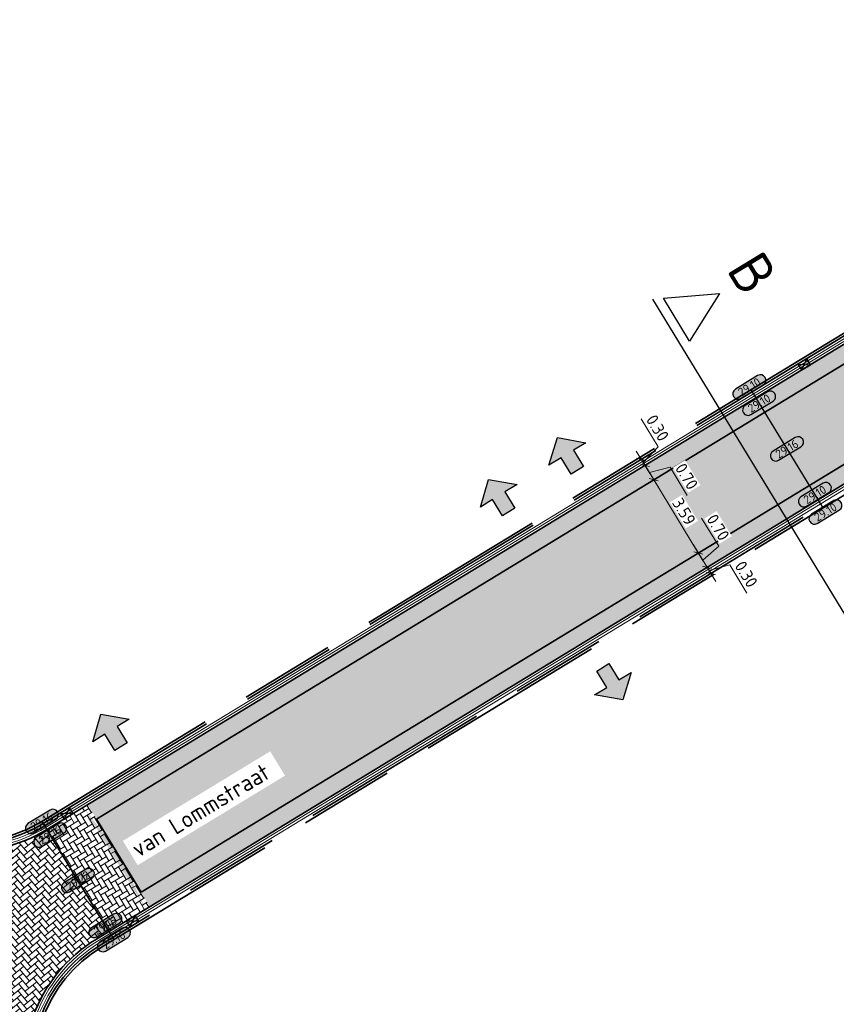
# Model space of a CAD drawing. Header units: metres. Extents: x 199937 to 201628, y 374508 to 375260.
# Tile 80 of 183: x 201194 to 201229, y 374877 to 374918. Entities that reach past the tile are written whole.
import ezdxf
from ezdxf.enums import TextEntityAlignment as Align

# ---------------------------------------------------------------- set-up
doc = ezdxf.new("R2010")
doc.units = ezdxf.units.M
doc.set_wipeout_variables(frame=1)
doc.linetypes.add('VH-OPSLUITBAND_100X200', pattern=[16, 8, -2, 4, -2])
doc.layers.add('000___INRIT-PIJL', color=252, linetype='Continuous')
doc.layers.add('000___OP_DWARSPROFIEL', color=3, linetype='Continuous')
for name, color, linetype, lineweight in [('N-WE-OG-HOOGTELIJN-G', 7, 'Continuous', 25), ('N-WE-RI-KOLK-S', 7, 'Continuous', 25), ('N-WE-VH-DWARSHELLING-S', 7, 'Continuous', 25), ('N-WE-VH-GOOT-G', 170, 'Continuous', 35), ('N-WE-VH-KANTOPSLUITING_OPSLUITBAND_100X200-G', 150, 'VH-OPSLUITBAND_100X200', 35), ('N-WE-VH-KANTVERHARDING_STREKLAAG-G', 60, 'Continuous', 18), ('N-WE-VH-VERHARDING_BETONSTRAATSTEEN-G', 252, 'Continuous', 35), ('X-XX-AL-HOOGTELABEL-S', 7, 'Continuous', 25), ('X-XX-AL-M-200', 7, 'Continuous', 18), ('X-XX-AL-T35', 50, 'Continuous', 35)]:
    doc.layers.add(name, color=color, linetype=linetype, lineweight=lineweight)
doc.layers.add('N-WE-VH-VERHARDING_BETONSTRAATSTEEN_HEIDE-A', color=7, linetype='Continuous', lineweight=0, true_color=0x986657)
doc.layers.add('N-WE-VH-VERHARDING_BETONSTRAATSTEEN_ROOD-A', color=7, linetype='Continuous', lineweight=0, true_color=0xa92c0a)
doc.styles.add('NLCS-ISO-ANNOTATIEF-T18', font='NLCS-ISO.ttf', dxfattribs={"height": 1.8})
doc.styles.add('NLCS-ISO-M200-T25', font='NLCS-ISO.ttf', dxfattribs={"height": 0.5})
doc.styles.add('NLCS-ISO-M200-T35', font='NLCS-ISO.ttf', dxfattribs={"height": 0.7})
doc.styles.get("Standard").update_dxf_attribs({"font": 'NLCS-ISO.ttf'})
doc.dimstyles.new('NLCS-M200-T25-SCHRAP_L2_H1', dxfattribs={"dimscale": 0.2, "dimtxt": 2.5, "dimasz": 1.4, "dimexe": 2, "dimexo": 2, "dimgap": 0.7, "dimtad": 1, "dimzin": 0, "dimdsep": 46, "dimtxsty": 'NLCS-ISO-M200-T25', "dimblk": 'OBLIQUE', "dimcen": 0, "dimdle": 2, "dimclrd": 256, "dimclre": 256, "dimclrt": 256, "dimadec": 1, "dimazin": 0, "dimtfac": 1, "dimtdec": 3, "dimtofl": 0, "dimtmove": 0, "dimatfit": 3, "dimldrblk": 'OBLIQUE', "dimfxl": 2, "dimfxlon": 1, "dimtfillclr": 256, "dimtolj": 1, "dimtzin": 0, "dimlwd": -1, "dimlwe": -1, "dimarcsym": 0})
pattern_1 = [(121.34211471, (0, 0), (-0.28858699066, 0.07012523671), [0.63, -0.21]), (31.34211471, (-0.35871, -0.21846), (-0.28858699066, 0.07012523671), [0.63, -0.21])]

# ---------------------------------------------------------------- blocks, each defined once
blk = doc.blocks.new('inrit')
h = blk.add_hatch(color=256)
h.dxf.hatch_style = 1
h.paths.add_polyline_path([(0.3, 1), (-0.3, 1), (-0.3, 1.8), (-0.9, 1.8), (0, 2.6), (0.9, 1.8), (0.3, 1.8)])
at = {"color": 3, "flags": 128}
blk.add_lwpolyline([(0.3, 1), (-0.3, 1), (-0.3, 1.8), (-0.9, 1.8), (0, 2.6), (0.9, 1.8), (0.3, 1.8), (0.3, 1)], dxfattribs=at)
blk = doc.blocks.new('*U193')
for p, q in [((-4.8, 0.4), (-3.75, 2.5)), ((-3.75, 2.5), (-2.7, 0.4)), ((10.456, 0.4), (11.506, 2.5)), ((11.506, 2.5), (12.556, 0.4)), ((12.756, 0), (-5, 0)), ((-2.7, 0.4), (-4.8, 0.4)), ((12.556, 0.4), (10.456, 0.4))]:
    blk.add_line(p, q)
for tag, p in [('A500', (-3.75, 3.25)), ('B500', (11.506, 3.25))]:
    blk.add_attdef(tag, text='', height=1.75, rotation=0).set_placement(p, align=Align.CENTER)
blk = doc.blocks.new('*U283')
h = blk.add_hatch(color=253)
h.dxf.hatch_style = 1
edge = h.paths.add_edge_path()
edge.add_line((2.73, 1.13), (-2.73, 1.13))
edge.add_arc((-2.73, 0), 1.13, 90, 270)
edge.add_line((-2.73, -1.13), (2.73, -1.13))
edge.add_arc((2.73, 0), 1.13, 270, 450)
blk.add_lwpolyline([(2.73, 1.13), (-2.73, 1.13, 1), (-2.73, -1.13), (2.73, -1.13, 1)], format="xyb", close=True)
at = {"style": 'NLCS-ISO-ANNOTATIEF-T18'}
blk.add_attdef('HGT', text='', height=1.8, dxfattribs=at).set_placement((0, 0), align=Align.MIDDLE_CENTER)
blk = doc.blocks.new('*U383')
blk.add_solid([(0, 0), (2.495, 0.25), (4.99, 0)])
blk = doc.blocks.new('N-SRI-KOLK_STRAAT_450X300-SO')
h = blk.add_hatch(color=256)
h.dxf.hatch_style = 1
h.paths.add_polyline_path([(0, 0.75), (-1.125, 1.5), (-1.125, 0)])
h.paths.add_polyline_path([(1.125, 0), (1.125, 1.5), (0, 0.75)])
for p, q in [((-1.125, 0), (1.125, 1.5)), ((1.125, 0), (-1.125, 1.5))]:
    blk.add_line(p, q)
at = {"flags": 128}
blk.add_lwpolyline([(-1.125, 0), (1.125, 0), (1.125, 1.5), (-1.125, 1.5)], close=True, dxfattribs=at)
blk = doc.blocks.new('_Oblique')
at = {"color": 0, "linetype": 'ByBlock', "lineweight": -2}
blk.add_line((-0.5, -0.5), (0.5, 0.5), dxfattribs=at)
blk = doc.blocks.new('*D694')
at = {"layer": 'Defpoints', "color": 0, "transparency": 16777216}
for p in [(201220.946, 374899.107), (201222.813, 374896.041), (201222.813, 374896.041)]:
    blk.add_point(p, dxfattribs=at)
at = {"layer": 'X-XX-AL-M-200', "transparency": 16777216}
for p, q in [((201220.738, 374899.449), (201223.021, 374895.7)), ((201220.946, 374899.107), (201221.287, 374899.315)), ((201222.813, 374896.041), (201223.155, 374896.249))]:
    blk.add_line(p, q, dxfattribs=at)
at = {"layer": 'X-XX-AL-M-200', "transparency": 16777216, "xscale": 0.28, "yscale": 0.28, "zscale": 0.28}
for p, rotation in [((201220.946, 374899.107), 121.3421147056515), ((201222.813, 374896.041), 301.3421147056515)]:
    blk.add_blockref('_Oblique', p, dxfattribs=dict(at, rotation=rotation))
at = {"layer": 'X-XX-AL-M-200', "transparency": 16777216, "insert": (201222.213, 374897.777), "char_height": 0.5, "attachment_point": 5, "rotation": 301.3421, "style": 'NLCS-ISO-M200-T25', "bg_fill": 3, "box_fill_scale": 1.1, "bg_fill_color": 256, "bg_fill_true_color": 13158600, "bg_fill_transparency": 0}
blk.add_mtext('\\A1;3.59', dxfattribs=at)
blk = doc.blocks.new('*D695')
at = {"layer": 'Defpoints', "color": 0, "transparency": 16777216}
for p in [(201220.582, 374899.705), (201220.582, 374899.705), (201220.946, 374899.107)]:
    blk.add_point(p, dxfattribs=at)
at = {"layer": 'X-XX-AL-M-200', "transparency": 16777216}
for p, q in [((201221.154, 374898.766), (201220.374, 374900.047)), ((201220.582, 374899.705), (201220.923, 374899.913)), ((201220.764, 374899.406), (201221.632, 374899.633)), ((201221.632, 374899.633), (201222.35, 374898.455)), ((201220.946, 374899.107), (201221.287, 374899.315))]:
    blk.add_line(p, q, dxfattribs=at)
at = {"layer": 'X-XX-AL-M-200', "transparency": 16777216, "xscale": 0.28, "yscale": 0.28, "zscale": 0.28}
for p, rotation in [((201220.582, 374899.705), 121.3421147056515), ((201220.946, 374899.107), 301.3421147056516)]:
    blk.add_blockref('_Oblique', p, dxfattribs=dict(at, rotation=rotation))
at = {"layer": 'X-XX-AL-M-200', "transparency": 16777216, "insert": (201222.324, 374899.247), "char_height": 0.5, "attachment_point": 5, "rotation": 301.3421, "style": 'NLCS-ISO-M200-T25', "bg_fill": 3, "box_fill_scale": 1.1, "bg_fill_color": 256, "bg_fill_true_color": 13158600, "bg_fill_transparency": 0}
blk.add_mtext('\\A1;0.70', dxfattribs=at)
blk = doc.blocks.new('*D696')
at = {"layer": 'Defpoints', "color": 0, "transparency": 16777216}
for p in [(201220.426, 374899.961), (201220.426, 374899.961), (201220.582, 374899.705)]:
    blk.add_point(p, dxfattribs=at)
at = {"layer": 'X-XX-AL-M-200', "transparency": 16777216}
for p, q in [((201221.134, 374900.484), (201220.416, 374901.662)), ((201220.504, 374899.833), (201221.134, 374900.484)), ((201220.79, 374899.364), (201220.218, 374900.303)), ((201220.426, 374899.961), (201220.084, 374899.753)), ((201220.582, 374899.705), (201220.923, 374899.913))]:
    blk.add_line(p, q, dxfattribs=at)
at = {"layer": 'X-XX-AL-M-200', "transparency": 16777216, "xscale": 0.28, "yscale": 0.28, "zscale": 0.28}
for p, rotation in [((201220.426, 374899.961), 121.3421147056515), ((201220.582, 374899.705), 301.3421147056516)]:
    blk.add_blockref('_Oblique', p, dxfattribs=dict(at, rotation=rotation))
at = {"layer": 'X-XX-AL-M-200', "transparency": 16777216, "insert": (201221.108, 374901.276), "char_height": 0.5, "attachment_point": 5, "rotation": 301.3421, "style": 'NLCS-ISO-M200-T25', "bg_fill": 3, "box_fill_scale": 1.1, "bg_fill_color": 256, "bg_fill_true_color": 13158600, "bg_fill_transparency": 0}
blk.add_mtext('\\A1;0.30', dxfattribs=at)
blk = doc.blocks.new('*D697')
at = {"layer": 'Defpoints', "color": 0, "transparency": 16777216}
for p in [(201222.813, 374896.041), (201223.158, 374895.431), (201223.177, 374895.443)]:
    blk.add_point(p, dxfattribs=at)
at = {"layer": 'X-XX-AL-M-200', "transparency": 16777216}
for p, q in [((201223.665, 374896.324), (201222.947, 374897.503)), ((201222.605, 374896.383), (201223.385, 374895.102)), ((201222.995, 374895.742), (201223.665, 374896.324)), ((201222.813, 374896.041), (201223.155, 374896.249)), ((201223.177, 374895.443), (201223.519, 374895.651))]:
    blk.add_line(p, q, dxfattribs=at)
at = {"layer": 'X-XX-AL-M-200', "transparency": 16777216, "xscale": 0.28, "yscale": 0.28, "zscale": 0.28, "rotation": 301.3421147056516}
blk.add_blockref('_Oblique', (201223.177, 374895.443), dxfattribs=at)
at = {"layer": 'X-XX-AL-M-200', "transparency": 16777216, "insert": (201223.639, 374897.116), "char_height": 0.5, "attachment_point": 5, "rotation": 301.3421, "style": 'NLCS-ISO-M200-T25', "bg_fill": 3, "box_fill_scale": 1.1, "bg_fill_color": 256, "bg_fill_true_color": 13158600, "bg_fill_transparency": 0}
blk.add_mtext('\\A1;0.70', dxfattribs=at)
at = {"layer": 'X-XX-AL-M-200', "transparency": 16777216, "xscale": 0.28, "yscale": 0.28, "zscale": 0.28, "rotation": 121.3421147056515}
blk.add_blockref('_Oblique', (201222.813, 374896.041), dxfattribs=at)
blk = doc.blocks.new('*D698')
at = {"layer": 'Defpoints', "color": 0, "transparency": 16777216}
for p in [(201223.158, 374895.431), (201223.333, 374895.187), (201223.333, 374895.187)]:
    blk.add_point(p, dxfattribs=at)
at = {"layer": 'X-XX-AL-M-200', "transparency": 16777216}
for p, q in [((201222.969, 374895.785), (201223.541, 374894.845)), ((201223.177, 374895.443), (201223.519, 374895.651)), ((201223.255, 374895.315), (201224.124, 374895.542)), ((201224.124, 374895.542), (201224.842, 374894.364)), ((201223.333, 374895.187), (201223.675, 374895.395))]:
    blk.add_line(p, q, dxfattribs=at)
at = {"layer": 'X-XX-AL-M-200', "transparency": 16777216, "xscale": 0.28, "yscale": 0.28, "zscale": 0.28}
for p, rotation in [((201223.177, 374895.443), 121.3421147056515), ((201223.333, 374895.187), 301.3421147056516)]:
    blk.add_blockref('_Oblique', p, dxfattribs=dict(at, rotation=rotation))
at = {"layer": 'X-XX-AL-M-200', "transparency": 16777216, "insert": (201224.816, 374895.156), "char_height": 0.5, "attachment_point": 5, "rotation": 301.3421, "style": 'NLCS-ISO-M200-T25', "bg_fill": 3, "box_fill_scale": 1.1, "bg_fill_color": 256, "bg_fill_true_color": 13158600, "bg_fill_transparency": 0}
blk.add_mtext('\\A1;0.30', dxfattribs=at)

msp = doc.modelspace()

# ---------------------------------------------------------------- hatches: boundary and pattern name
at = {"layer": 'N-WE-VH-VERHARDING_BETONSTRAATSTEEN_HEIDE-A', "true_color": 0x986657}
h = msp.add_hatch(dxfattribs=at)
h.set_pattern_fill('AVH-HEI_BSS_KEIFRMT_KEPER-SO', color=25, scale=2, angle=121.3421, pattern_type=2)
h.set_pattern_definition(pattern_1)
h.paths.add_polyline_path([(201250.412, 374917.053), (201250.048, 374917.651), (201197.278, 374885.513), (201197.642, 374884.915)])
h = msp.add_hatch(dxfattribs=at)
h.set_pattern_fill('AVH-HEI_BSS_KEIFRMT_KEPER-SO', color=25, scale=2, angle=121.3421, pattern_type=2)
h.set_pattern_definition(pattern_1)
h.paths.add_polyline_path([(201252.643, 374913.389), (201252.279, 374913.987), (201199.51, 374881.849), (201199.874, 374881.251)])
h = msp.add_hatch(dxfattribs=at)
h.set_pattern_fill('AVH-HEI_BSS_KEIFRMT_KEPER-SO', color=25, scale=2, angle=121.3421, pattern_type=2)
h.set_pattern_definition(pattern_1)
h.paths.add_polyline_path([(201197.278, 374885.513), (201195.57, 374884.473), (201198.166, 374880.211), (201199.874, 374881.251)])
at = {"layer": 'N-WE-VH-VERHARDING_BETONSTRAATSTEEN_ROOD-A'}
h = msp.add_hatch(dxfattribs=at)
h.set_pattern_fill('AVH-ROO_BSS_KEIFRMT_KEPER-SO', color=36, scale=2, angle=76.3421, pattern_type=2)
h.set_pattern_definition([(76.3421, (201197.6423, 374884.91515), (-0.1544758, 0.25364785), [0.63, -0.21]), (346.3421, (201197.23418, 374885.01433), (-0.1544758, 0.25364785), [0.63, -0.21])])
h.paths.add_polyline_path([(201252.279, 374913.987), (201250.412, 374917.053), (201197.642, 374884.915), (201199.51, 374881.849)])
h = msp.add_hatch(dxfattribs=at)
h.set_pattern_fill('AVH-ROO_BSS_KEIFRMT_KEPER-SO', color=36, scale=2, angle=219.6449, pattern_type=2)
h.set_pattern_definition([(219.64489023, (0, 0), (-0.02771708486, -0.29568862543), [0.63, -0.21]), (129.64489023, (0.26797, -0.3234), (-0.02771708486, -0.29568862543), [0.63, -0.21])])
edge = h.paths.add_edge_path()
edge.add_arc((201192.293, 374889.853), 6.3, 264.6449, 301.3421, ccw=False)
edge.add_line((201191.705, 374883.581), (201183.944, 374884.308))
edge.add_line((201183.944, 374884.308), (201183.476, 374879.32))
edge.add_arc((201182.888, 374873.048), 6.3, 18.4341, 84.6449, ccw=False)
edge.add_line((201188.865, 374875.04), (201190.229, 374870.948))
edge.add_line((201190.229, 374870.948), (201194.942, 374872.519))
edge.add_arc((201200.919, 374874.511), 6.3, 121.3421, 198.4341, ccw=False)
edge.add_line((201197.642, 374879.892), (201198.166, 374880.211))
edge.add_line((201198.166, 374880.211), (201195.57, 374884.473))

# ---------------------------------------------------------------- linework, layer by layer
at = {"layer": 'N-WE-OG-HOOGTELIJN-G'}
for points in [[(201225.014, 374902.873), (201228.025, 374897.928)], [(201195.362, 374884.814), (201198.374, 374879.869)]]:
    msp.add_lwpolyline(points, dxfattribs=at)
at = {"layer": 'N-WE-VH-GOOT-G'}
for points in [[(201248.217, 374926.909), (201238.298, 374942.967, 0.315862), (201236.926, 374943.556), (201231.354, 374942.389, -0.024947), (201230.398, 374942.239), (201177.066, 374936.534, 0.362331), (201171.453, 374930.734), (201168.875, 374895.853, 0.023553), (201168.631, 374891.541, 0.38985), (201174.343, 374885.208), (201191.705, 374883.581, 0.161504), (201195.57, 374884.473), (201251.756, 374918.691, 0.416065), (201252.186, 374920.484), (201248.743, 374926.059)], [(201279.465, 374903.527), (201276.406, 374908.52, 0.187747), (201272.767, 374911.286), (201259.38, 374915.116, 0.209416), (201254.37, 374914.44), (201197.642, 374879.892, 0.349666), (201194.942, 374872.519), (201203.57, 374846.633, 0.083007), (201211.338, 374831.978, 0.010485), (201222.584, 374817.898, 0.338453), (201230.046, 374816.204), (201252.584, 374826.528, 0.029649), (201263.077, 374832.109), (201301.465, 374855.546, 0.414691), (201303.554, 374864.215), (201279.988, 374902.675)]]:
    msp.add_lwpolyline(points, format="xyb", dxfattribs=at)
at = {"layer": 'N-WE-VH-KANTOPSLUITING_OPSLUITBAND_100X200-G'}
for points in [[(201251.931, 374920.327), (201238.043, 374942.809, 0.315862), (201236.988, 374943.262), (201231.415, 374942.096, -0.024947), (201230.43, 374941.94), (201177.098, 374936.236, 0.362331), (201171.752, 374930.712), (201169.174, 374895.826, 0.023578), (201168.931, 374891.538, 0.38985), (201174.371, 374885.507), (201191.733, 374883.88, 0.161504), (201195.414, 374884.729), (201251.6, 374918.947, 0.416065)], [(201251.846, 374920.274), (201237.958, 374942.756, 0.315862), (201237.008, 374943.164), (201231.436, 374941.998, -0.024947), (201230.441, 374941.841), (201177.109, 374936.137, 0.362331), (201171.852, 374930.705), (201169.274, 374895.817, 0.023586), (201169.031, 374891.537, 0.38985), (201174.38, 374885.607), (201191.742, 374883.979, 0.161504), (201195.362, 374884.814), (201251.548, 374919.033, 0.416065)]]:
    msp.add_lwpolyline(points, format="xyb", close=True, dxfattribs=at)
for points in [[(201259.694, 374914.715), (201259.298, 374914.828, 0.209416), (201254.526, 374914.184), (201197.798, 374879.635, 0.349666), (201195.226, 374872.614), (201203.855, 374846.728, 0.083007), (201211.576, 374832.16, 0.010485), (201222.814, 374818.09, 0.338453), (201229.922, 374816.477), (201252.459, 374826.801, 0.029649), (201262.92, 374832.365), (201301.309, 374855.802, 0.299157), (201304.124, 374861.761, 0.299157)], [(201304.047, 374861.573, -0.291117), (201301.257, 374855.887), (201262.868, 374832.451, -0.029649), (201252.417, 374826.892), (201229.88, 374816.568, -0.338453), (201222.891, 374818.154, -0.010485), (201211.655, 374832.221, -0.083007), (201203.95, 374846.759), (201195.321, 374872.645, -0.349666), (201197.85, 374879.55), (201254.578, 374914.099, -0.209416), (201259.27, 374914.732), (201259.474, 374914.673)]]:
    msp.add_lwpolyline(points, format="xyb", dxfattribs=at)
at = {"layer": 'N-WE-VH-KANTVERHARDING_STREKLAAG-G'}
for points in [[(201248.132, 374926.857), (201238.213, 374942.914, 0.315862), (201236.947, 374943.458), (201231.374, 374942.292, -0.024947), (201230.409, 374942.139), (201177.077, 374936.435, 0.362331), (201171.553, 374930.727), (201168.975, 374895.844, 0.023561), (201168.731, 374891.54, 0.38985), (201174.352, 374885.308), (201191.714, 374883.68, 0.161504), (201195.518, 374884.558), (201251.704, 374918.776, 0.416065), (201252.101, 374920.432), (201248.657, 374926.006)], [(201248.047, 374926.804), (201238.128, 374942.861, 0.315862), (201236.967, 374943.36), (201231.395, 374942.194, -0.024947), (201230.419, 374942.04), (201177.087, 374936.335, 0.362331), (201171.653, 374930.72), (201169.075, 374895.835, 0.023569), (201168.831, 374891.539, 0.38985), (201174.361, 374885.408), (201191.724, 374883.78, 0.161504), (201195.466, 374884.644), (201251.652, 374918.862, 0.416065), (201252.016, 374920.379), (201248.572, 374925.954)], [(201279.38, 374903.475), (201276.321, 374908.468, 0.187747), (201272.74, 374911.189), (201259.353, 374915.02, 0.209416), (201254.422, 374914.355), (201197.694, 374879.806, 0.349666), (201195.037, 374872.55), (201203.665, 374846.665, 0.083007), (201211.417, 374832.038, 0.010485), (201222.661, 374817.962, 0.338453), (201230.005, 374816.295), (201252.542, 374826.619, 0.029649), (201263.024, 374832.194), (201301.413, 374855.631, 0.414691), (201303.469, 374864.162), (201279.903, 374902.622)], [(201279.295, 374903.423), (201276.235, 374908.416, 0.187747), (201272.712, 374911.093), (201259.325, 374914.924, 0.209416), (201254.474, 374914.269), (201197.746, 374879.721, 0.349666), (201195.132, 374872.582), (201203.76, 374846.696, 0.083007), (201211.496, 374832.099, 0.010485), (201222.737, 374818.026, 0.338453), (201229.963, 374816.386), (201252.501, 374826.71, 0.029649), (201262.972, 374832.28), (201301.361, 374855.717, 0.414691), (201303.384, 374864.11), (201279.817, 374902.57)]]:
    msp.add_lwpolyline(points, format="xyb", dxfattribs=at)
at = {"layer": 'N-WE-VH-VERHARDING_BETONSTRAATSTEEN-G'}
for points in [[(201197.642, 374884.915), (201250.412, 374917.053)], [(201252.279, 374913.987), (201199.51, 374881.849)], [(201197.642, 374884.915), (201199.51, 374881.849)], [(201195.57, 374884.473), (201198.166, 374880.211)]]:
    msp.add_lwpolyline(points, dxfattribs=at)

# ---------------------------------------------------------------- block references
at = {"layer": '000___INRIT-PIJL'}
for p, rotation in [((201218.271, 374898.648, 29.128), 31.28791228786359), ((201215.411, 374896.907), 31.72195147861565), ((201218.294, 374892.111, 29.146), 211.532372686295), ((201199.2, 374887.091, 29.141), 31.76188403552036)]:
    msp.add_blockref('inrit', p, dxfattribs=dict(at, rotation=rotation))
at = {"layer": '000___OP_DWARSPROFIEL', "rotation": 301.3421147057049}
msp.add_blockref('*U193', (201223.507, 374902.393), dxfattribs=at).add_auto_attribs({'A500': 'B', 'B500': 'B'})
at = {"layer": 'N-WE-RI-KOLK-S', "xscale": 0.2, "yscale": 0.2, "zscale": 0.2}
for p, rotation in [((201227.159, 374904.062), 211.3421147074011), ((201196.324, 374885.283), 211.3421147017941), ((201199.232, 374880.509), 31.34211471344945)]:
    msp.add_blockref('N-SRI-KOLK_STRAAT_450X300-SO', p, dxfattribs=dict(at, rotation=rotation))
at = {"layer": 'N-WE-VH-DWARSHELLING-S', "rotation": 301.3421147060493}
msp.add_blockref('*U383', (201197.108, 374885.409), dxfattribs=at)
at = {"layer": 'X-XX-AL-HOOGTELABEL-S', "xscale": 0.2, "yscale": 0.2, "zscale": 0.2}
for p, rotation, values in [((201224.944, 374902.987), 31.34211470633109, {'HGT': '29.10'}), ((201225.356, 374902.31), 31.34211470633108, {'HGT': '29.10'}), ((201226.519, 374900.4), 31.34211470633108, {'HGT': '29.16'}), ((201227.686, 374898.485), 31.34211470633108, {'HGT': '29.10'}), ((201228.129, 374897.757), 31.34211470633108, {'HGT': '29.10'}), ((201195.362, 374884.814), 31.34211470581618, {'HGT': '29.16'}), ((201195.71, 374884.243), 31.34211470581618, {'HGT': '29.16'}), ((201196.868, 374882.342), 31.34211470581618, {'HGT': '29.22'}), ((201198.014, 374880.46), 31.34211470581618, {'HGT': '29.16'}), ((201198.374, 374879.869), 31.34211470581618, {'HGT': '29.16'})]:
    msp.add_blockref('*U283', p, dxfattribs=dict(at, rotation=rotation)).add_auto_attribs(values)

# ---------------------------------------------------------------- next in the draw order: dimensions: what is measured, and where the dimension line sits
at = {"layer": 'X-XX-AL-M-200'}
dim = msp.add_aligned_dim(p1=(201220.946, 374899.107), p2=(201222.813, 374896.041), distance=0, dimstyle='NLCS-M200-T25-SCHRAP_L2_H1', override={"dimtfill": 1}, dxfattribs=at)
dim.commit()
dim.dimension.update_dxf_attribs({"geometry": '*D694', "text_midpoint": (201222.213, 374897.777)})

# ---------------------------------------------------------------- next in the draw order: wipeouts: each hides what was drawn before it
msp.add_wipeout([(201199.368, 374882.983), (201205.528, 374886.729), (201204.91, 374887.746), (201198.749, 374884.001)]).dxf.layer = 'X-XX-AL-T35'

# ---------------------------------------------------------------- next in the draw order: texts
at = {"layer": 'X-XX-AL-T35', "style": 'NLCS-ISO-M200-T35'}
msp.add_text('van Lommstraat', height=0.7, rotation=31.3, dxfattribs=at).set_placement((201199.39, 374883.284))

# ---------------------------------------------------------------- next in the draw order: dimensions: what is measured, and where the dimension line sits
at = {"layer": 'X-XX-AL-M-200'}
dim = msp.add_linear_dim(base=(201220.582, 374899.705), p1=(201220.946, 374899.107), p2=(201220.582, 374899.705), angle=121.3421, dimstyle='NLCS-M200-T25-SCHRAP_L2_H1', override={"dimtmove": 1, "dimtfill": 1}, dxfattribs=at)
dim.commit()
dim.dimension.update_dxf_attribs({"geometry": '*D695', "text_midpoint": (201222.038, 374899.717)})
dim = msp.add_linear_dim(base=(201223.177, 374895.443), p1=(201222.813, 374896.041), p2=(201223.158, 374895.431), angle=121.3421, dimstyle='NLCS-M200-T25-SCHRAP_L2_H1', override={"dimtmove": 1, "dimtfill": 1}, dxfattribs=at)
dim.commit()
dim.dimension.update_dxf_attribs({"geometry": '*D697', "text_midpoint": (201223.592, 374896.444), "dimtype": 160})

# ---------------------------------------------------------------- next in the draw order: dimensions: what is measured, and where the dimension line sits
dim = msp.add_linear_dim(base=(201220.426, 374899.961), p1=(201220.582, 374899.705), p2=(201220.426, 374899.961), angle=121.3421, dimstyle='NLCS-M200-T25-SCHRAP_L2_H1', override={"dimtmove": 1, "dimtfill": 1}, dxfattribs=at)
dim.commit()
dim.dimension.update_dxf_attribs({"geometry": '*D696', "text_midpoint": (201221.061, 374900.603), "dimtype": 160})
dim = msp.add_linear_dim(base=(201223.333, 374895.187), p1=(201223.158, 374895.431), p2=(201223.333, 374895.187), angle=121.3421, dimstyle='NLCS-M200-T25-SCHRAP_L2_H1', override={"dimtmove": 1, "dimtfill": 1}, dxfattribs=at)
dim.commit()
dim.dimension.update_dxf_attribs({"geometry": '*D698', "text_midpoint": (201224.53, 374895.625)})

doc.saveas('drawing.dxf')
